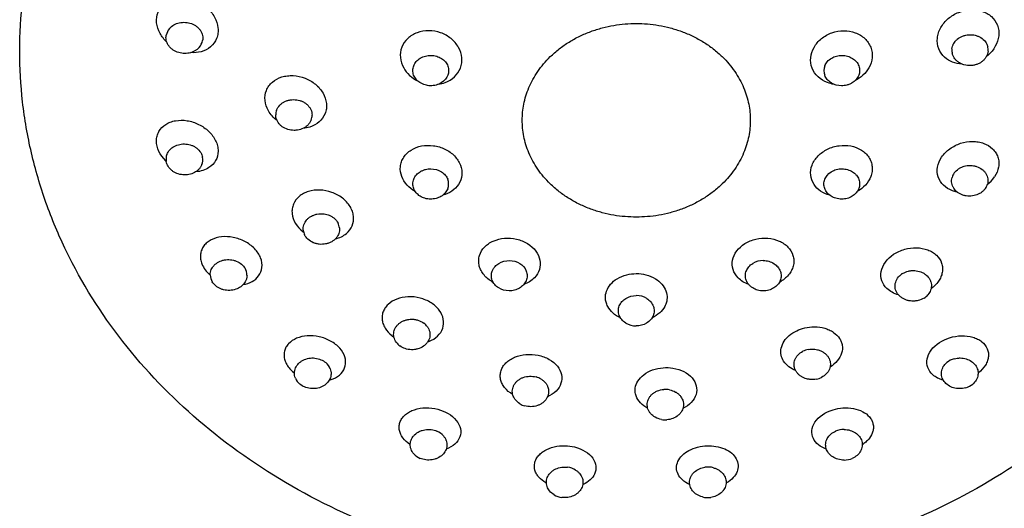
# Model space of a CAD drawing. Header units: millimetres. Extents: x -90 to 61, y -754 to 20.
# Tile 3 of 6: x -90 to -26, y -218 to -186. Entities that reach past the tile are written whole.
import ezdxf

# ---------------------------------------------------------------- set-up
doc = ezdxf.new("R2010")
doc.units = ezdxf.units.MM
doc.header["$MEASUREMENT"] = 0
doc.layers.add('PLANNING', color=1, linetype='Continuous')

# ---------------------------------------------------------------- blocks, each defined once
blk = doc.blocks.new('94700900_f')
at = {"layer": 'PLANNING'}
for centre, radius, start, end in [((-79.783, -187.345), 0.914, 139.44892, 169.0142), ((-79.246, -187.344), 0.942, 318.51362, 348.58578), ((-28.811, -188.156), 0.884, 174.1169, 194.76393), ((-28.266, -188.137), 0.928, 355.2072, 14.28928), ((-37.145, -189.473), 0.854, 158.97633, 200.87713), ((-72.645, -192.35), 0.929, 160.05103, 179.09181), ((-72.107, -192.354), 0.892, 339.03209, 359.49336), ((-79.861, -195.208), 0.835, 159.28894, 190.87611), ((-79.164, -195.247), 0.856, 338.23051, 10.47463), ((-28.755, -196.666), 0.964, 144.65044, 164.07793), ((-63.203, -196.823), 0.851, 338.91838, 20.93494), ((-28.69, -195.158), 2.136, 307.39361, 325.59253), ((-28.291, -196.572), 0.942, 325.00597, 344.28978), ((-70.328, -199.763), 0.894, 6.13956, 26.67003), ((-70.842, -199.701), 0.954, 187.35868, 206.04368), ((-41.93, -203.126), 1.341, 90.02783, 120.71963), ((-76.298, -202.735), 0.859, 359.35666, 31.7713), ((-76.968, -202.707), 0.856, 180.73117, 211.84987), ((-58.443, -201.283), 2.167, 238.35604, 241.9899), ((-41.904, -201.287), 2.162, 298.02664, 301.62274), ((-32.276, -203.618), 1.168, 121.76444, 138.80897), ((-50.158, -205.326), 1.269, 58.33135, 90.79443), ((-32.089, -203.271), 1.114, 301.86723, 319.19602), ((-64.824, -205.098), 1.969, 217.38648, 236.59468), ((-64.572, -206.667), 1.028, 35.18271, 54.22037), ((-50.192, -204.743), 1.277, 238.65472, 270.71752), ((-64.822, -206.389), 1.16, 216.77281, 233.13763), ((-38.765, -208.845), 1.32, 100.9128, 116.82718), ((-29.198, -209.405), 1.302, 105.40656, 129.43329), ((-71.13, -207.443), 2.046, 221.89077, 232.22028), ((-70.927, -209.14), 0.953, 20.51636, 50.90493), ((-71.412, -209.047), 0.956, 201.89503, 230.8833), ((-56.999, -210.531), 1.243, 58.28528, 74.99959), ((-38.738, -208.191), 1.306, 281.28381, 296.88781), ((-48.287, -211.561), 1.424, 79.01636, 94.03412), ((-29.145, -208.82), 1.262, 286.17954, 309.84187), ((-57.091, -210.022), 1.226, 238.64017, 255.08639), ((-48.29, -210.749), 1.362, 259.10911, 274.35477), ((-36.69, -214.137), 1.404, 90.01595, 112.97941), ((-63.535, -213.874), 1.113, 40.33159, 67.70432), ((-63.774, -213.574), 1.115, 221.57038, 247.70209), ((-36.695, -213.351), 1.367, 270.78515, 293.325), ((-54.79, -216.455), 1.284, 58.25983, 82.98593), ((-45.529, -216.565), 1.398, 74.58035, 97.77348), ((-54.854, -215.871), 1.277, 239.29681, 263.09289), ((-45.536, -215.785), 1.367, 255.38674, 278.06864)]:
    blk.add_arc(centre, radius, start, end, dxfattribs=at)
for points, knots in [([(-90.19, -188.199), (-90.19, -187.08), (-90.06, -184.84), (-89.477, -181.515), (-88.508, -178.249), (-86.706, -173.994), (-83.524, -169.001), (-80.192, -165.599), (-78.354, -164.05)], [205.393, 205.393, 205.393, 205.393, 208.748491, 212.114701, 215.503122, 218.952032, 225.952626, 233.164881, 233.164881, 233.164881, 233.164881]), ([(-81.214, -185.684), (-81.173, -185.58), (-81.063, -185.382), (-80.747, -185.046), (-80.319, -184.831), (-79.842, -184.754), (-79.33, -184.761), (-78.687, -184.932), (-78.015, -185.364), (-77.511, -185.967), (-77.309, -186.572), (-77.312, -187.053), (-77.368, -187.278), (-77.41, -187.384)], [2, 2, 2, 2, 2.337259, 2.674456, 3.372027, 3.7387, 4.118431, 4.905434, 5.70637, 6.491048, 7.230071, 7.580058, 7.92213, 7.92213, 7.92213, 7.92213]), ([(-80.644, -187.62), (-80.819, -187.455), (-80.968, -187.267), (-81.327, -186.615), (-81.381, -186.106), (-81.214, -185.684)], [1.636931, 1.636931, 1.636931, 1.636931, 1.75, 1.75, 2, 2, 2, 2]), ([(-30.634, -187.373), (-30.623, -187.254), (-30.571, -187.015), (-30.367, -186.559), (-29.947, -186.059), (-29.264, -185.659), (-28.497, -185.482), (-27.857, -185.56), (-27.405, -185.755), (-27.022, -186.025), (-26.687, -186.512), (-26.627, -186.979), (-26.65, -187.207)], [2, 2, 2, 2, 2.358832, 2.727275, 3.493177, 4.284736, 5.071427, 5.825619, 6.187265, 6.539146, 7.221887, 7.911593, 7.911593, 7.911593, 7.911593]), ([(-80.478, -186.75), (-80.394, -186.652), (-80.193, -186.492), (-79.825, -186.352), (-79.431, -186.325), (-79.042, -186.408), (-78.756, -186.561), (-78.57, -186.729), (-78.419, -186.92), (-78.305, -187.19), (-78.301, -187.424), (-78.322, -187.53)], [4.469388, 4.469388, 4.469388, 4.469388, 4.856008, 5.230469, 5.63714, 6.028407, 6.412402, 6.599874, 6.778106, 7.138823, 7.464913, 7.464913, 7.464913, 7.464913]), ([(-78.54, -187.968), (-78.581, -188.014), (-78.649, -188.079), (-78.75, -188.152), (-78.913, -188.251), (-79.188, -188.351), (-79.579, -188.376), (-79.966, -188.293), (-80.253, -188.137), (-80.438, -187.967), (-80.586, -187.778), (-80.699, -187.509), (-80.701, -187.277), (-80.681, -187.17)], [7.959718, 7.959718, 7.959718, 7.959718, 8.14399, 8.240672, 8.334565, 8.716754, 9.107251, 9.499639, 9.891593, 10.075049, 10.251403, 10.608759, 10.934301, 10.934301, 10.934301, 10.934301]), ([(-61.588, -189.308), (-61.547, -189.201), (-61.492, -188.979), (-61.483, -188.511), (-61.675, -187.927), (-62.177, -187.358), (-62.861, -186.977), (-63.636, -186.844), (-64.397, -186.963), (-65.033, -187.345), (-65.31, -187.741), (-65.392, -187.957)], [1, 1, 1, 1, 1.341952, 1.684517, 2.393832, 3.144856, 3.923076, 4.709011, 5.473134, 6.196507, 6.889633, 6.889633, 6.889633, 6.889633]), ([(-38.763, -189.308), (-38.845, -189.094), (-38.904, -188.622), (-38.676, -187.928), (-38.175, -187.36), (-37.493, -186.978), (-36.717, -186.843), (-35.956, -186.962), (-35.418, -187.284), (-35.108, -187.645), (-35, -187.85), (-34.959, -187.957)], [2, 2, 2, 2, 2.685725, 3.392375, 4.140782, 4.920348, 5.704851, 6.471639, 7.197743, 7.545696, 7.889601, 7.889601, 7.889601, 7.889601]), ([(-29.691, -188.066), (-29.685, -188.004), (-29.657, -187.883), (-29.585, -187.719), (-29.478, -187.567), (-29.296, -187.386), (-29.057, -187.248), (-28.795, -187.17), (-28.519, -187.131), (-28.274, -187.153), (-28.074, -187.21), (-27.95, -187.255), (-27.748, -187.362), (-27.511, -187.571), (-27.397, -187.797), (-27.367, -187.908)], [10.301632, 10.301632, 10.301632, 10.301632, 10.486259, 10.672752, 10.835559, 11.041148, 11.440839, 11.652513, 11.858181, 12.273945, 12.383232, 12.481371, 12.668904, 13.068393, 13.414235, 13.414235, 13.414235, 13.414235]), ([(-26.65, -187.207), (-26.696, -187.679), (-26.961, -188.144), (-27.388, -188.507), (-27.418, -188.531), (-27.449, -188.555)], [7.9115926, 7.9115926, 7.9115926, 7.9115926, 8.1615522, 8.1615522, 8.1801405, 8.1801405, 8.1801405, 8.1801405]), ([(-77.41, -187.384), (-77.577, -187.807), (-77.955, -188.117), (-78.629, -188.302), (-78.857, -188.322), (-79.089, -188.307)], [7.9221299, 7.9221299, 7.9221299, 7.9221299, 8.1721299, 8.1721299, 8.2858139, 8.2858139, 8.2858139, 8.2858139]), ([(-29.029, -189.053), (-29.461, -189.028), (-29.868, -188.873), (-30.506, -188.296), (-30.681, -187.844), (-30.634, -187.373)], [1.5371751, 1.5371751, 1.5371751, 1.5371751, 1.75, 1.75, 2, 2, 2, 2]), ([(-50.426, -222.209), (-53.032, -222.195), (-58.211, -221.737), (-65.691, -219.784), (-72.594, -216.633), (-78.654, -212.401), (-83.647, -207.233), (-86.769, -202.279), (-88.539, -198.058), (-89.49, -194.82), (-90.063, -191.522), (-90.19, -189.304), (-90.19, -188.199)], [147.407685, 147.407685, 147.407685, 147.407685, 155.225604, 162.951067, 170.515924, 177.901945, 185.028772, 191.968128, 195.369573, 198.736412, 202.078922, 205.393, 205.393, 205.393, 205.393]), ([(-65.392, -187.957), (-65.557, -188.386), (-65.511, -188.875), (-65.072, -189.651), (-64.749, -189.945), (-64.367, -190.136)], [6.8896333, 6.8896333, 6.8896333, 6.8896333, 7.1396333, 7.1396333, 7.3446715, 7.3446715, 7.3446715, 7.3446715]), ([(-64.197, -188.673), (-64.093, -188.608), (-63.87, -188.515), (-63.564, -188.476), (-63.317, -188.497), (-63.08, -188.547), (-62.811, -188.667), (-62.555, -188.887), (-62.389, -189.169), (-62.333, -189.478), (-62.372, -189.681), (-62.409, -189.777)], [1, 1, 1, 1, 1.367503, 1.719332, 1.915038, 2.10995, 2.443396, 2.791235, 3.109001, 3.410902, 3.719224, 3.719224, 3.719224, 3.719224]), ([(-10.161, -188.199), (-10.161, -189.319), (-10.291, -191.562), (-10.876, -194.892), (-11.845, -198.155), (-13.647, -202.405), (-16.821, -207.388), (-21.886, -212.564), (-28.023, -216.787), (-35.006, -219.908), (-42.569, -221.813), (-47.798, -222.223), (-50.426, -222.209)], [88.920611, 88.920611, 88.920611, 88.920611, 92.280524, 95.650823, 99.045888, 102.476125, 109.476087, 116.668756, 124.09334, 131.727925, 139.523059, 147.407685, 147.407685, 147.407685, 147.407685]), ([(-37.942, -189.167), (-37.903, -189.067), (-37.781, -188.869), (-37.513, -188.648), (-37.173, -188.516), (-36.88, -188.478), (-36.635, -188.495), (-36.406, -188.545), (-36.14, -188.662), (-35.885, -188.878), (-35.772, -189.064), (-35.734, -189.163)], [7.131494, 7.131494, 7.131494, 7.131494, 7.451932, 7.822064, 8.155405, 8.538917, 8.700383, 8.890984, 9.238254, 9.564461, 9.882639, 9.882639, 9.882639, 9.882639]), ([(-34.959, -187.957), (-34.794, -188.386), (-34.843, -188.878), (-35.276, -189.646), (-35.6, -189.942), (-35.982, -190.135)], [7.8896006, 7.8896006, 7.8896006, 7.8896006, 8.1396006, 8.1396006, 8.3446176, 8.3446176, 8.3446176, 8.3446176]), ([(-27.341, -188.215), (-27.354, -188.338), (-27.417, -188.52), (-27.556, -188.723), (-27.688, -188.854), (-27.841, -188.965), (-28.023, -189.055), (-28.225, -189.114), (-28.522, -189.163), (-28.865, -189.126), (-29.144, -189.01), (-29.285, -188.915), (-29.385, -188.837), (-29.541, -188.678), (-29.634, -188.504), (-29.666, -188.382)], [6.861617, 6.861617, 6.861617, 6.861617, 7.23335, 7.427569, 7.59792, 7.788728, 7.993888, 8.202707, 8.418594, 8.8932, 9.222066, 9.318344, 9.40324, 9.602427, 9.982776, 9.982776, 9.982776, 9.982776]), ([(-64.617, -189.163), (-64.579, -189.064), (-64.522, -188.971), (-64.38, -188.805), (-64.28, -188.724), (-64.197, -188.673)], [0, 0, 0, 0, 0.5, 0.5, 1, 1, 1, 1]), ([(-62.832, -190.27), (-62.932, -190.332), (-63.164, -190.428), (-63.528, -190.474), (-63.896, -190.412), (-64.162, -190.295), (-64.351, -190.156), (-64.501, -190.002), (-64.637, -189.771), (-64.693, -189.462), (-64.654, -189.259), (-64.617, -189.163)], [4.719224, 4.719224, 4.719224, 4.719224, 5.070693, 5.466696, 5.807001, 6.180209, 6.331982, 6.507957, 6.824424, 7.125336, 7.433256, 7.433256, 7.433256, 7.433256]), ([(-63.004, -190.357), (-62.86, -190.336), (-62.72, -190.302), (-62.122, -190.081), (-61.753, -189.736), (-61.588, -189.308)], [0.6788172, 0.6788172, 0.6788172, 0.6788172, 0.75, 0.75, 1, 1, 1, 1]), ([(-37.345, -190.358), (-37.489, -190.337), (-37.629, -190.302), (-38.234, -190.079), (-38.598, -189.736), (-38.763, -189.308)], [1.6791343, 1.6791343, 1.6791343, 1.6791343, 1.75, 1.75, 2, 2, 2, 2]), ([(-35.733, -189.771), (-35.773, -189.875), (-35.89, -190.066), (-36.112, -190.25), (-36.324, -190.355), (-36.553, -190.435), (-36.972, -190.485), (-37.438, -190.361), (-37.791, -190.063), (-37.904, -189.877), (-37.942, -189.777)], [3.751145, 3.751145, 3.751145, 3.751145, 4.08615, 4.414593, 4.603486, 4.796245, 5.139036, 5.860981, 6.188314, 6.50697, 6.50697, 6.50697, 6.50697]), ([(-35.734, -189.163), (-35.696, -189.263), (-35.677, -189.367), (-35.677, -189.572), (-35.702, -189.687), (-35.733, -189.771)], [2.751145, 2.751145, 2.751145, 2.751145, 3.251145, 3.251145, 3.751145, 3.751145, 3.751145, 3.751145]), ([(-74.178, -190.752), (-74.136, -190.649), (-74.027, -190.454), (-73.715, -190.118), (-73.293, -189.894), (-72.817, -189.798), (-72.303, -189.784), (-71.656, -189.924), (-70.977, -190.322), (-70.47, -190.895), (-70.27, -191.478), (-70.276, -191.941), (-70.332, -192.158), (-70.373, -192.26)], [2, 2, 2, 2, 2.331093, 2.665843, 3.365426, 3.734893, 4.116966, 4.903077, 5.692202, 6.453443, 7.162053, 7.498689, 7.83054, 7.83054, 7.83054, 7.83054]), ([(-73.49, -192.705), (-73.719, -192.528), (-73.913, -192.314), (-74.294, -191.648), (-74.343, -191.162), (-74.178, -190.752)], [1.6114687, 1.6114687, 1.6114687, 1.6114687, 1.75, 1.75, 2, 2, 2, 2]), ([(-73.519, -192.033), (-73.473, -191.915), (-73.364, -191.753), (-73.177, -191.586), (-73.014, -191.487), (-72.836, -191.412), (-72.637, -191.363), (-72.425, -191.349), (-72.215, -191.359), (-72.013, -191.403), (-71.822, -191.476), (-71.652, -191.576), (-71.525, -191.676), (-71.446, -191.764), (-71.369, -191.861), (-71.259, -192.049), (-71.214, -192.237), (-71.215, -192.362)], [3.417499, 3.417499, 3.417499, 3.417499, 3.795253, 3.994033, 4.168532, 4.363465, 4.571924, 4.782656, 4.999074, 5.199428, 5.400691, 5.610938, 5.789901, 5.883605, 5.966264, 6.160402, 6.534015, 6.534015, 6.534015, 6.534015]), ([(-71.274, -192.673), (-71.296, -192.732), (-71.355, -192.843), (-71.468, -192.986), (-71.611, -193.111), (-71.831, -193.246), (-72.098, -193.33), (-72.374, -193.352), (-72.656, -193.332), (-72.89, -193.259), (-73.07, -193.161), (-73.178, -193.092), (-73.347, -192.945), (-73.523, -192.691), (-73.574, -192.448), (-73.574, -192.335)], [6.852594, 6.852594, 6.852594, 6.852594, 7.039537, 7.229796, 7.396773, 7.607638, 7.999665, 8.228295, 8.434292, 8.846087, 8.95336, 9.049433, 9.232401, 9.62158, 9.961296, 9.961296, 9.961296, 9.961296]), ([(-70.373, -192.26), (-70.538, -192.671), (-70.908, -192.986), (-71.501, -193.169), (-71.64, -193.196), (-71.782, -193.209)], [7.8305396, 7.8305396, 7.8305396, 7.8305396, 8.0805396, 8.0805396, 8.1514418, 8.1514418, 8.1514418, 8.1514418]), ([(-81.312, -194.036), (-81.312, -193.927), (-81.285, -193.714), (-81.123, -193.313), (-80.814, -192.995), (-80.414, -192.799), (-79.948, -192.676), (-79.307, -192.679), (-78.557, -192.923), (-77.901, -193.367), (-77.511, -193.885), (-77.343, -194.343), (-77.312, -194.574), (-77.312, -194.687)], [2, 2, 2, 2, 2.325281, 2.641595, 3.281502, 3.618271, 3.971387, 4.722268, 5.51467, 6.313219, 7.072829, 7.42803, 7.767755, 7.767755, 7.767755, 7.767755]), ([(-80.686, -195.333), (-80.692, -195.327), (-80.698, -195.322), (-81.084, -194.951), (-81.312, -194.48), (-81.312, -194.036)], [1.7460974, 1.7460974, 1.7460974, 1.7460974, 1.75, 1.75, 2, 2, 2, 2]), ([(-80.642, -194.913), (-80.599, -194.798), (-80.466, -194.592), (-80.167, -194.361), (-79.802, -194.234), (-79.405, -194.213), (-79.082, -194.284), (-78.847, -194.395), (-78.636, -194.536), (-78.432, -194.76), (-78.342, -194.983), (-78.322, -195.092)], [3.977313, 3.977313, 3.977313, 3.977313, 4.34408, 4.700917, 5.096812, 5.488544, 5.883289, 6.078959, 6.265831, 6.642452, 6.974555, 6.974555, 6.974555, 6.974555]), ([(-30.356, -195.079), (-30.214, -194.868), (-29.84, -194.501), (-29.137, -194.147), (-28.487, -194.045), (-27.979, -194.086), (-27.518, -194.204), (-27.118, -194.443), (-26.833, -194.785), (-26.693, -195.077), (-26.632, -195.396), (-26.659, -195.849), (-26.796, -196.173), (-26.928, -196.365)], [2, 2, 2, 2, 2.760918, 3.550448, 4.333453, 4.711212, 5.074227, 5.755845, 6.079734, 6.398924, 6.719536, 7.04758, 7.74825, 7.74825, 7.74825, 7.74825]), ([(-77.312, -194.687), (-77.312, -195.132), (-77.54, -195.524), (-78.148, -195.918), (-78.447, -196.01), (-78.767, -196.033)], [7.7677554, 7.7677554, 7.7677554, 7.7677554, 8.0177554, 8.0177554, 8.1800928, 8.1800928, 8.1800928, 8.1800928]), ([(-65.392, -196.343), (-65.472, -196.138), (-65.52, -195.804), (-65.425, -195.375), (-65.28, -195.08), (-65.063, -194.823), (-64.689, -194.535), (-64.103, -194.312), (-63.33, -194.299), (-62.578, -194.52), (-62.05, -194.894), (-61.74, -195.277), (-61.63, -195.489), (-61.588, -195.597)], [2, 2, 2, 2, 2.662317, 2.983942, 3.307744, 3.640278, 3.985631, 4.716091, 5.488932, 6.277441, 7.038943, 7.400182, 7.749293, 7.749293, 7.749293, 7.749293]), ([(-38.763, -195.597), (-38.721, -195.489), (-38.611, -195.277), (-38.3, -194.895), (-37.774, -194.521), (-37.024, -194.301), (-36.251, -194.311), (-35.664, -194.533), (-35.29, -194.821), (-35.072, -195.079), (-34.926, -195.375), (-34.855, -195.694), (-34.862, -196.024), (-34.919, -196.239), (-34.959, -196.343)], [2, 2, 2, 2, 2.349631, 2.711751, 3.470403, 4.256197, 5.030689, 5.760099, 6.105564, 6.440376, 6.766457, 7.088195, 7.413383, 7.749494, 7.749494, 7.749494, 7.749494]), ([(-78.369, -195.565), (-78.391, -195.619), (-78.432, -195.698), (-78.501, -195.795), (-78.62, -195.933), (-78.846, -196.101), (-79.208, -196.225), (-79.604, -196.245), (-79.928, -196.172), (-80.163, -196.059), (-80.37, -195.919), (-80.572, -195.696), (-80.661, -195.474), (-80.681, -195.365)], [7.456449, 7.456449, 7.456449, 7.456449, 7.631518, 7.723086, 7.812031, 8.176626, 8.556955, 8.949846, 9.352875, 9.544367, 9.729237, 10.102259, 10.433762, 10.433762, 10.433762, 10.433762]), ([(-29.351, -197.34), (-29.458, -197.32), (-29.56, -197.292), (-30.103, -197.093), (-30.444, -196.769), (-30.711, -195.959), (-30.632, -195.487), (-30.356, -195.079)], [1.4449774, 1.4449774, 1.4449774, 1.4449774, 1.5, 1.5, 1.75, 1.75, 2, 2, 2, 2]), ([(-64.618, -196.516), (-64.578, -196.412), (-64.461, -196.221), (-64.239, -196.039), (-64.027, -195.935), (-63.797, -195.857), (-63.378, -195.808), (-62.913, -195.935), (-62.56, -196.233), (-62.447, -196.42), (-62.409, -196.519)], [3.749103, 3.749103, 3.749103, 3.749103, 4.08317, 4.410717, 4.599203, 4.791659, 5.134242, 5.856909, 6.184558, 6.503225, 6.503225, 6.503225, 6.503225]), ([(-61.588, -195.597), (-61.424, -196.026), (-61.473, -196.485), (-61.926, -197.183), (-62.299, -197.435), (-62.734, -197.552)], [7.7492934, 7.7492934, 7.7492934, 7.7492934, 7.9992934, 7.9992934, 8.2258348, 8.2258348, 8.2258348, 8.2258348]), ([(-37.617, -197.552), (-38.051, -197.436), (-38.422, -197.187), (-38.881, -196.482), (-38.927, -196.026), (-38.763, -195.597)], [1.5238266, 1.5238266, 1.5238266, 1.5238266, 1.75, 1.75, 2, 2, 2, 2]), ([(-37.519, -196.025), (-37.419, -195.964), (-37.187, -195.866), (-36.823, -195.819), (-36.456, -195.879), (-36.189, -195.994), (-36, -196.132), (-35.85, -196.285), (-35.714, -196.516), (-35.658, -196.824), (-35.697, -197.026), (-35.734, -197.122)], [4.716156, 4.716156, 4.716156, 4.716156, 5.068102, 5.464327, 5.804358, 6.176789, 6.32809, 6.503453, 6.818896, 7.119304, 7.427174, 7.427174, 7.427174, 7.427174]), ([(-29.542, -196.108), (-29.465, -196.001), (-29.348, -195.892), (-29.188, -195.79), (-29.071, -195.731), (-28.842, -195.644), (-28.559, -195.608), (-28.282, -195.635), (-28.019, -195.7), (-27.808, -195.81), (-27.657, -195.937), (-27.569, -196.023), (-27.442, -196.196), (-27.338, -196.478), (-27.355, -196.72), (-27.384, -196.827)], [10.27521, 10.27521, 10.27521, 10.27521, 10.670031, 10.747757, 10.844457, 11.063189, 11.47847, 11.691855, 11.894649, 12.292397, 12.394833, 12.486367, 12.660406, 13.033949, 13.370512, 13.370512, 13.370512, 13.370512]), ([(-64.617, -197.122), (-64.655, -197.023), (-64.674, -196.919), (-64.674, -196.714), (-64.649, -196.599), (-64.618, -196.516)], [2.749103, 2.749103, 2.749103, 2.749103, 3.249103, 3.249103, 3.749103, 3.749103, 3.749103, 3.749103]), ([(-36.154, -197.614), (-36.258, -197.679), (-36.481, -197.773), (-36.787, -197.813), (-37.034, -197.793), (-37.271, -197.744), (-37.54, -197.625), (-37.796, -197.408), (-37.962, -197.127), (-38.018, -196.818), (-37.979, -196.615), (-37.942, -196.519)], [1, 1, 1, 1, 1.367933, 1.719932, 1.915565, 2.11028, 2.443014, 2.789702, 3.106442, 3.407853, 3.716156, 3.716156, 3.716156, 3.716156]), ([(-27.52, -197.112), (-27.556, -197.165), (-27.643, -197.264), (-27.8, -197.391), (-27.972, -197.49), (-28.157, -197.559), (-28.351, -197.601), (-28.558, -197.615), (-28.77, -197.594), (-28.971, -197.549), (-29.158, -197.472), (-29.325, -197.368), (-29.466, -197.242), (-29.562, -197.121), (-29.617, -197.022), (-29.666, -196.915), (-29.724, -196.71), (-29.716, -196.52), (-29.682, -196.401)], [6.843637, 6.843637, 6.843637, 6.843637, 7.035467, 7.239038, 7.447016, 7.628203, 7.828582, 8.040079, 8.250673, 8.464078, 8.658867, 8.852411, 9.053221, 9.223773, 9.313117, 9.392053, 9.578883, 9.94817, 9.94817, 9.94817, 9.94817]), ([(-68.526, -198.911), (-68.538, -198.802), (-68.591, -198.581), (-68.801, -198.154), (-69.235, -197.69), (-69.927, -197.327), (-70.694, -197.174), (-71.326, -197.25), (-71.771, -197.43), (-72.141, -197.672), (-72.406, -198.021), (-72.519, -198.43), (-72.522, -198.641), (-72.511, -198.746)], [1, 1, 1, 1, 1.331121, 1.676966, 2.41873, 3.206234, 3.992748, 4.7398, 5.091156, 5.425663, 6.057911, 6.368761, 6.68701, 6.68701, 6.68701, 6.68701]), ([(-62.409, -197.129), (-62.448, -197.228), (-62.57, -197.425), (-62.838, -197.645), (-63.179, -197.775), (-63.471, -197.811), (-63.716, -197.793), (-63.945, -197.742), (-64.211, -197.624), (-64.466, -197.407), (-64.579, -197.221), (-64.617, -197.122)], [7.127182, 7.127182, 7.127182, 7.127182, 7.446571, 7.81551, 8.148203, 8.53148, 8.693007, 8.883789, 9.231536, 9.558067, 9.876285, 9.876285, 9.876285, 9.876285]), ([(-35.734, -197.122), (-35.772, -197.222), (-35.829, -197.315), (-35.972, -197.481), (-36.071, -197.562), (-36.154, -197.614)], [0, 0, 0, 0, 0.5, 0.5, 1, 1, 1, 1]), ([(-72.511, -198.746), (-72.465, -199.178), (-72.198, -199.609), (-71.781, -199.93), (-71.773, -199.936), (-71.766, -199.942)], [6.6870097, 6.6870097, 6.6870097, 6.6870097, 6.9370097, 6.9370097, 6.9417353, 6.9417353, 6.9417353, 6.9417353]), ([(-71.787, -199.823), (-71.801, -199.702), (-71.777, -199.517), (-71.682, -199.299), (-71.579, -199.153), (-71.45, -199.025), (-71.289, -198.914), (-71.102, -198.83), (-70.817, -198.744), (-70.47, -198.738), (-70.174, -198.814), (-70.015, -198.888), (-69.901, -198.952), (-69.715, -199.087), (-69.587, -199.245), (-69.528, -199.361)], [6.836381, 6.836381, 6.836381, 6.836381, 7.198981, 7.385436, 7.548492, 7.731359, 7.929019, 8.132098, 8.34419, 8.820069, 9.15653, 9.255947, 9.343845, 9.55046, 9.942535, 9.942535, 9.942535, 9.942535]), ([(-69.704, -200.381), (-69.43, -200.313), (-69.182, -200.194), (-68.655, -199.751), (-68.48, -199.343), (-68.526, -198.911)], [0.6047894, 0.6047894, 0.6047894, 0.6047894, 0.75, 0.75, 1, 1, 1, 1]), ([(-69.438, -199.667), (-69.432, -199.728), (-69.434, -199.848), (-69.471, -200.019), (-69.544, -200.182), (-69.684, -200.38), (-69.891, -200.547), (-70.132, -200.657), (-70.402, -200.732), (-70.648, -200.742), (-70.855, -200.712), (-70.987, -200.684), (-71.21, -200.605), (-71.485, -200.432), (-71.645, -200.225), (-71.698, -200.119)], [10.263114, 10.263114, 10.263114, 10.263114, 10.444413, 10.625079, 10.781773, 10.978892, 11.348768, 11.569038, 11.771368, 12.187814, 12.298871, 12.399052, 12.591898, 13.005679, 13.361802, 13.361802, 13.361802, 13.361802]), ([(-74.558, -201.607), (-74.601, -201.499), (-74.716, -201.287), (-75.035, -200.898), (-75.568, -200.509), (-76.314, -200.251), (-77.073, -200.205), (-77.655, -200.363), (-78.028, -200.602), (-78.244, -200.823), (-78.392, -201.087), (-78.464, -201.382), (-78.459, -201.696), (-78.403, -201.902), (-78.362, -202.004)], [1, 1, 1, 1, 1.35006, 1.719216, 2.502898, 3.302767, 4.065987, 4.761008, 5.081203, 5.38605, 5.68273, 5.980783, 6.289277, 6.617135, 6.617135, 6.617135, 6.617135]), ([(-59.58, -203.128), (-59.784, -203.002), (-60.053, -202.766), (-60.291, -202.373), (-60.393, -202.067), (-60.414, -201.753), (-60.338, -201.339), (-60.11, -200.965), (-59.766, -200.681), (-59.34, -200.448), (-58.717, -200.298), (-57.938, -200.358), (-57.449, -200.55), (-57.229, -200.686)], [0.137426, 0.137426, 0.137426, 0.137426, 0.8571, 1.190246, 1.508641, 1.817905, 2.125614, 2.761275, 3.09936, 3.454363, 4.211098, 4.997927, 5.77072, 5.77072, 5.77072, 5.77072]), ([(-43.122, -200.686), (-42.902, -200.55), (-42.413, -200.359), (-41.636, -200.297), (-41.013, -200.448), (-40.587, -200.68), (-40.243, -200.963), (-40.013, -201.336), (-39.936, -201.751), (-39.958, -202.066), (-40.06, -202.374), (-40.298, -202.767), (-40.567, -203.002), (-40.771, -203.128)], [2, 2, 2, 2, 2.77423, 3.558241, 4.312404, 4.668478, 5.007222, 5.641949, 5.949704, 6.261078, 6.581618, 6.914875, 7.633539, 7.633539, 7.633539, 7.633539]), ([(-57.229, -200.686), (-56.799, -200.951), (-56.509, -201.343), (-56.348, -202.162), (-56.481, -202.586), (-56.967, -203.091), (-57.207, -203.242), (-57.481, -203.343)], [5.7707197, 5.7707197, 5.7707197, 5.7707197, 6.0207197, 6.0207197, 6.2707197, 6.2707197, 6.4190244, 6.4190244, 6.4190244, 6.4190244]), ([(-42.876, -203.34), (-43.146, -203.24), (-43.385, -203.09), (-43.869, -202.588), (-44.004, -202.168), (-43.842, -201.339), (-43.552, -200.95), (-43.122, -200.686)], [1.3534313, 1.3534313, 1.3534313, 1.3534313, 1.5, 1.5, 1.75, 1.75, 2, 2, 2, 2]), ([(-33.472, -201.38), (-33.252, -201.235), (-32.767, -201.021), (-31.995, -200.917), (-31.373, -201.029), (-30.947, -201.232), (-30.601, -201.49), (-30.367, -201.846), (-30.287, -202.25), (-30.305, -202.557), (-30.399, -202.855), (-30.616, -203.238), (-30.859, -203.477), (-31.045, -203.612)], [2, 2, 2, 2, 2.789032, 3.573748, 4.31329, 4.658138, 4.984512, 5.598344, 5.899967, 6.209106, 6.512899, 6.832022, 7.521474, 7.521474, 7.521474, 7.521474]), ([(-77.824, -202.718), (-77.825, -202.6), (-77.788, -202.431), (-77.681, -202.226), (-77.532, -202.038), (-77.33, -201.89), (-77.096, -201.793), (-76.845, -201.725), (-76.577, -201.714), (-76.317, -201.757), (-76.065, -201.837), (-75.793, -201.996), (-75.628, -202.184), (-75.567, -202.283)], [3.42754, 3.42754, 3.42754, 3.42754, 3.781285, 3.937586, 4.119325, 4.496727, 4.678025, 4.87858, 5.274476, 5.474961, 5.668655, 6.063297, 6.410246, 6.410246, 6.410246, 6.410246]), ([(-75.69, -203.347), (-75.265, -203.271), (-74.901, -203.07), (-74.447, -202.459), (-74.391, -202.03), (-74.558, -201.607)], [0.5241337, 0.5241337, 0.5241337, 0.5241337, 0.75, 0.75, 1, 1, 1, 1]), ([(-59.522, -203.071), (-59.561, -202.971), (-59.6, -202.763), (-59.548, -202.498), (-59.447, -202.306), (-59.316, -202.127), (-58.995, -201.87), (-58.41, -201.724), (-57.936, -201.85), (-57.736, -201.973)], [1, 1, 1, 1, 1.322917, 1.623895, 1.794783, 1.970044, 2.289164, 3.012199, 3.714551, 3.714551, 3.714551, 3.714551]), ([(-41.931, -201.785), (-41.81, -201.785), (-41.563, -201.819), (-41.233, -201.959), (-40.972, -202.193), (-40.835, -202.422), (-40.778, -202.629), (-40.763, -202.832), (-40.817, -203.09), (-40.988, -203.363), (-41.155, -203.502), (-41.25, -203.561)], [4.376235, 4.376235, 4.376235, 4.376235, 4.737007, 5.121761, 5.436872, 5.775053, 5.913172, 6.07612, 6.38216, 6.69329, 7.02783, 7.02783, 7.02783, 7.02783]), ([(-33.159, -204.007), (-33.453, -203.926), (-33.712, -203.788), (-34.211, -203.311), (-34.352, -202.903), (-34.197, -202.074), (-33.904, -201.666), (-33.472, -201.38)], [1.3427374, 1.3427374, 1.3427374, 1.3427374, 1.5, 1.5, 1.75, 1.75, 2, 2, 2, 2]), ([(-57.314, -202.467), (-57.277, -202.563), (-57.237, -202.778), (-57.301, -203.096), (-57.489, -203.376), (-57.701, -203.55), (-57.91, -203.656), (-58.133, -203.729), (-58.549, -203.778), (-58.902, -203.683), (-59.101, -203.561)], [4.714551, 4.714551, 4.714551, 4.714551, 5.023258, 5.362155, 5.664562, 6.021488, 6.176952, 6.365477, 6.723018, 7.423722, 7.423722, 7.423722, 7.423722]), ([(-41.93, -203.749), (-42.056, -203.75), (-42.296, -203.718), (-42.575, -203.598), (-42.764, -203.457), (-42.921, -203.3), (-43.059, -203.067), (-43.113, -202.757), (-43.048, -202.445), (-42.878, -202.171), (-42.711, -202.03), (-42.615, -201.973)], [1, 1, 1, 1, 1.37718, 1.719344, 1.902593, 2.081785, 2.383888, 2.703115, 3.010285, 3.322372, 3.657356, 3.657356, 3.657356, 3.657356]), ([(-32.89, -202.626), (-32.772, -202.552), (-32.616, -202.491), (-32.42, -202.449), (-32.287, -202.433), (-32.041, -202.429), (-31.764, -202.487), (-31.52, -202.604), (-31.309, -202.751), (-31.165, -202.922), (-31.085, -203.089), (-31.045, -203.198), (-31.007, -203.403), (-31.045, -203.701), (-31.171, -203.91), (-31.246, -203.999)], [3.761252, 3.761252, 3.761252, 3.761252, 4.178576, 4.259629, 4.359631, 4.582718, 4.993808, 5.199153, 5.391316, 5.763624, 5.859588, 5.945697, 6.111473, 6.479856, 6.828603, 6.828603, 6.828603, 6.828603]), ([(-75.438, -202.745), (-75.439, -202.802), (-75.449, -202.887), (-75.479, -202.998), (-75.54, -203.159), (-75.694, -203.38), (-75.993, -203.594), (-76.361, -203.716), (-76.692, -203.729), (-76.953, -203.683), (-77.2, -203.604), (-77.471, -203.445), (-77.635, -203.258), (-77.695, -203.159)], [6.89617, 6.89617, 6.89617, 6.89617, 7.066159, 7.153969, 7.238801, 7.584226, 7.946866, 8.329885, 8.734243, 8.930517, 9.122151, 9.512971, 9.859253, 9.859253, 9.859253, 9.859253]), ([(-59.101, -203.561), (-59.201, -203.499), (-59.288, -203.425), (-59.43, -203.259), (-59.49, -203.154), (-59.522, -203.071)], [0, 0, 0, 0, 0.5, 0.5, 1, 1, 1, 1]), ([(-51.201, -205.5), (-51.382, -205.417), (-51.702, -205.215), (-52.006, -204.835), (-52.14, -204.499), (-52.196, -204.155), (-52.128, -203.74), (-51.855, -203.289), (-51.4, -202.916), (-50.818, -202.683), (-50.385, -202.63), (-50.176, -202.629)], [0, 0, 0, 0, 0.597356, 1.123448, 1.434256, 1.676608, 2.161531, 2.6729, 3.230243, 3.904229, 4.532354, 4.532354, 4.532354, 4.532354]), ([(-50.176, -202.629), (-49.965, -202.629), (-49.532, -202.684), (-48.951, -202.916), (-48.498, -203.288), (-48.225, -203.738), (-48.155, -204.153), (-48.21, -204.497), (-48.343, -204.834), (-48.648, -205.214), (-48.97, -205.417), (-49.152, -205.501)], [4.532354, 4.532354, 4.532354, 4.532354, 5.161454, 5.834991, 6.388231, 6.900175, 7.385916, 7.62782, 7.937743, 8.464799, 9.066049, 9.066049, 9.066049, 9.066049]), ([(-31.501, -204.217), (-31.619, -204.29), (-31.818, -204.369), (-32.087, -204.415), (-32.288, -204.418), (-32.485, -204.393), (-32.682, -204.338), (-32.866, -204.249), (-33.03, -204.141), (-33.166, -204.008), (-33.272, -203.857), (-33.343, -203.694), (-33.376, -203.551), (-33.38, -203.442), (-33.376, -203.326), (-33.333, -203.114), (-33.238, -202.945), (-33.154, -202.849)], [0.336575, 0.336575, 0.336575, 0.336575, 0.754568, 0.970359, 1.155112, 1.355758, 1.563333, 1.766061, 1.968587, 2.15136, 2.332221, 2.520708, 2.682816, 2.769085, 2.846066, 3.031931, 3.413817, 3.413817, 3.413817, 3.413817]), ([(-41.25, -203.561), (-41.35, -203.622), (-41.46, -203.67), (-41.691, -203.733), (-41.827, -203.749), (-41.93, -203.749)], [0, 0, 0, 0, 0.5, 0.5, 1, 1, 1, 1]), ([(-62.96, -205.007), (-63.031, -204.913), (-63.196, -204.735), (-63.6, -204.434), (-64.203, -204.177), (-64.978, -204.096), (-65.709, -204.229), (-66.212, -204.527), (-66.491, -204.853), (-66.627, -205.123), (-66.684, -205.416), (-66.663, -205.719), (-66.566, -206.02), (-66.456, -206.206), (-66.389, -206.294)], [1, 1, 1, 1, 1.353883, 1.725231, 2.506694, 3.296017, 4.039267, 4.70899, 5.018106, 5.314915, 5.607603, 5.905843, 6.217698, 6.550041, 6.550041, 6.550041, 6.550041]), ([(-50.856, -205.834), (-50.956, -205.773), (-51.127, -205.63), (-51.273, -205.39), (-51.327, -205.181), (-51.345, -204.972), (-51.29, -204.709), (-51.116, -204.436), (-50.757, -204.145), (-50.409, -204.06), (-50.176, -204.056)], [0.714393, 0.714393, 0.714393, 0.714393, 1.065291, 1.376092, 1.543442, 1.709835, 2.002793, 2.333735, 2.668181, 3.371052, 3.371052, 3.371052, 3.371052]), ([(-49.492, -204.245), (-49.396, -204.304), (-49.22, -204.452), (-49.048, -204.736), (-49.001, -205.06), (-49.051, -205.313), (-49.148, -205.504), (-49.279, -205.676), (-49.595, -205.932), (-49.942, -206.02), (-50.176, -206.02)], [4.371052, 4.371052, 4.371052, 4.371052, 4.706613, 5.056124, 5.346752, 5.67452, 5.815452, 5.987199, 6.320484, 7.02181, 7.02181, 7.02181, 7.02181]), ([(-63.709, -207.053), (-63.683, -207.044), (-63.657, -207.035), (-63.191, -206.856), (-62.861, -206.544), (-62.609, -205.803), (-62.685, -205.376), (-62.96, -205.007)], [0.4854443, 0.4854443, 0.4854443, 0.4854443, 0.5, 0.5, 0.75, 0.75, 1, 1, 1, 1]), ([(-65.751, -207.083), (-65.823, -206.983), (-65.899, -206.811), (-65.928, -206.576), (-65.906, -206.345), (-65.814, -206.126), (-65.652, -205.937), (-65.507, -205.81), (-65.337, -205.711), (-65.148, -205.638), (-64.949, -205.595), (-64.78, -205.581), (-64.651, -205.588), (-64.515, -205.603), (-64.277, -205.656), (-64.085, -205.752), (-63.971, -205.833)], [6.820943, 6.820943, 6.820943, 6.820943, 7.191579, 7.373973, 7.529307, 7.883691, 8.072145, 8.270658, 8.461255, 8.660382, 8.876998, 9.067981, 9.170463, 9.261798, 9.479325, 9.899094, 9.899094, 9.899094, 9.899094]), ([(-63.732, -206.075), (-63.696, -206.126), (-63.634, -206.234), (-63.589, -206.374), (-63.569, -206.484), (-63.562, -206.597), (-63.581, -206.803), (-63.665, -207), (-63.776, -207.145), (-63.864, -207.243), (-64.045, -207.391), (-64.26, -207.49), (-64.458, -207.538), (-64.591, -207.562), (-64.834, -207.573), (-65.17, -207.517), (-65.415, -207.392), (-65.518, -207.317)], [10.240409, 10.240409, 10.240409, 10.240409, 10.428307, 10.610235, 10.679175, 10.763534, 10.951349, 11.295685, 11.391805, 11.500078, 11.689742, 12.090398, 12.200129, 12.300119, 12.49611, 12.929036, 13.310639, 13.310639, 13.310639, 13.310639]), ([(-39.835, -208.907), (-39.99, -208.847), (-40.285, -208.686), (-40.618, -208.344), (-40.802, -207.916), (-40.797, -207.448), (-40.603, -206.999), (-40.246, -206.608), (-39.784, -206.317), (-39.422, -206.191), (-39.243, -206.149)], [0, 0, 0, 0, 0.49956, 0.999813, 1.40861, 1.874113, 2.371533, 2.850797, 3.445228, 3.996133, 3.996133, 3.996133, 3.996133]), ([(-39.243, -206.149), (-39.036, -206.1), (-38.596, -206.052), (-38.059, -206.123), (-37.646, -206.271), (-37.297, -206.466), (-37.02, -206.737), (-36.86, -207.045), (-36.773, -207.367), (-36.815, -207.821), (-37.109, -208.325), (-37.421, -208.578), (-37.594, -208.686)], [3.996133, 3.996133, 3.996133, 3.996133, 4.632338, 5.317985, 5.60514, 5.946041, 6.512078, 6.747596, 6.978162, 7.505851, 8.079885, 8.694403, 8.694403, 8.694403, 8.694403]), ([(-69.418, -207.467), (-69.499, -207.375), (-69.685, -207.204), (-70.12, -206.921), (-70.74, -206.688), (-71.51, -206.628), (-72.211, -206.774), (-72.678, -207.075), (-72.917, -207.4), (-73.022, -207.666), (-73.046, -207.955), (-72.991, -208.251), (-72.861, -208.545), (-72.73, -208.724), (-72.653, -208.809)], [1, 1, 1, 1, 1.368416, 1.754017, 2.553167, 3.334731, 4.048118, 4.676184, 4.964917, 5.245367, 5.528504, 5.824942, 6.142197, 6.485899, 6.485899, 6.485899, 6.485899]), ([(-30.491, -207.092), (-30.291, -206.962), (-29.829, -206.753), (-29.085, -206.622), (-28.458, -206.694), (-28.022, -206.863), (-27.67, -207.08), (-27.415, -207.395), (-27.318, -207.75), (-27.311, -208.013), (-27.37, -208.287), (-27.558, -208.674), (-27.792, -208.922), (-27.968, -209.061)], [2, 2, 2, 2, 2.716252, 3.509257, 4.247336, 4.586465, 4.903379, 5.484702, 5.765165, 5.993809, 6.268615, 6.599834, 7.274242, 7.274242, 7.274242, 7.274242]), ([(-70.101, -209.541), (-70.013, -209.517), (-69.928, -209.489), (-69.437, -209.281), (-69.147, -208.973), (-68.977, -208.245), (-69.099, -207.824), (-69.418, -207.467)], [0.4513591, 0.4513591, 0.4513591, 0.4513591, 0.5, 0.5, 0.75, 0.75, 1, 1, 1, 1]), ([(-38.483, -209.472), (-38.623, -209.5), (-38.839, -209.507), (-39.11, -209.46), (-39.296, -209.396), (-39.465, -209.309), (-39.62, -209.193), (-39.748, -209.049), (-39.849, -208.895), (-39.911, -208.727), (-39.938, -208.552), (-39.926, -208.378), (-39.89, -208.237), (-39.843, -208.137), (-39.785, -208.03), (-39.646, -207.849), (-39.482, -207.728), (-39.361, -207.667)], [0.355428, 0.355428, 0.355428, 0.355428, 0.783639, 0.998425, 1.178765, 1.371315, 1.567505, 1.757189, 1.946271, 2.118031, 2.290682, 2.474928, 2.637558, 2.725972, 2.805665, 3.000947, 3.407872, 3.407872, 3.407872, 3.407872]), ([(-39.015, -207.548), (-38.875, -207.521), (-38.67, -207.513), (-38.399, -207.561), (-38.207, -207.629), (-38.027, -207.724), (-37.874, -207.845), (-37.749, -207.982), (-37.624, -208.19), (-37.572, -208.396), (-37.578, -208.574), (-37.591, -208.688), (-37.654, -208.892), (-37.829, -209.151), (-38.038, -209.299), (-38.148, -209.356)], [3.774571, 3.774571, 3.774571, 3.774571, 4.201978, 4.382262, 4.600077, 4.810301, 4.991185, 5.183292, 5.362747, 5.71576, 5.80913, 5.893908, 6.06086, 6.445133, 6.816883, 6.816883, 6.816883, 6.816883]), ([(-30.25, -209.54), (-30.515, -209.468), (-30.748, -209.35), (-31.228, -208.93), (-31.37, -208.556), (-31.221, -207.772), (-30.929, -207.376), (-30.491, -207.092)], [1.3541625, 1.3541625, 1.3541625, 1.3541625, 1.5, 1.5, 1.75, 1.75, 2, 2, 2, 2]), ([(-72.299, -209.404), (-72.343, -209.294), (-72.372, -209.125), (-72.346, -208.899), (-72.275, -208.682), (-72.137, -208.487), (-71.951, -208.333), (-71.737, -208.202), (-71.487, -208.123), (-71.227, -208.096), (-70.958, -208.106), (-70.642, -208.188), (-70.421, -208.323), (-70.326, -208.4)], [3.41806, 3.41806, 3.41806, 3.41806, 3.771311, 3.922901, 4.096596, 4.453794, 4.625987, 4.818042, 5.204622, 5.40478, 5.601, 6.008848, 6.373147, 6.373147, 6.373147, 6.373147]), ([(-58.202, -210.46), (-58.398, -210.345), (-58.659, -210.131), (-58.893, -209.769), (-58.993, -209.489), (-59.015, -209.199), (-58.96, -208.914), (-58.832, -208.646), (-58.635, -208.405), (-58.376, -208.201), (-57.951, -207.98), (-57.328, -207.834), (-56.549, -207.885), (-56.053, -208.061), (-55.829, -208.189)], [0, 0, 0, 0, 0.683677, 0.992851, 1.28448, 1.570369, 1.855407, 2.148014, 2.455048, 2.78241, 3.131783, 3.886945, 4.679004, 5.450343, 5.450343, 5.450343, 5.450343]), ([(-55.829, -208.189), (-55.397, -208.435), (-55.109, -208.8), (-54.949, -209.556), (-55.078, -209.948), (-55.526, -210.391), (-55.717, -210.515), (-55.934, -210.608)], [5.4503429, 5.4503429, 5.4503429, 5.4503429, 5.7003447, 5.7003447, 5.9503465, 5.9503465, 6.0740195, 6.0740195, 6.0740195, 6.0740195]), ([(-29.544, -208.15), (-29.479, -208.133), (-29.379, -208.113), (-29.245, -208.101), (-29.047, -208.097), (-28.759, -208.143), (-28.417, -208.302), (-28.15, -208.551), (-28.019, -208.815), (-27.986, -209.039), (-27.995, -209.265), (-28.095, -209.538), (-28.249, -209.714), (-28.336, -209.789)], [7.903227, 7.903227, 7.903227, 7.903227, 8.104423, 8.208261, 8.307885, 8.69827, 9.072634, 9.428768, 9.776102, 9.940924, 10.103229, 10.452061, 10.79597, 10.79597, 10.79597, 10.79597]), ([(-70.035, -208.806), (-70.015, -208.859), (-69.992, -208.943), (-69.98, -209.056), (-69.978, -209.224), (-70.041, -209.474), (-70.248, -209.759), (-70.554, -209.972), (-70.861, -210.069), (-71.122, -210.093), (-71.387, -210.082), (-71.701, -210), (-71.922, -209.867), (-72.015, -209.789)], [6.878206, 6.878206, 6.878206, 6.878206, 7.049525, 7.136566, 7.21985, 7.551851, 7.894992, 8.260378, 8.655366, 8.851414, 9.045585, 9.44947, 9.81304, 9.81304, 9.81304, 9.81304]), ([(-49.436, -211.359), (-49.609, -211.267), (-49.921, -211.047), (-50.181, -210.641), (-50.253, -210.295), (-50.245, -209.965), (-50.088, -209.559), (-49.689, -209.14), (-49.11, -208.839), (-48.454, -208.707), (-48.007, -208.722), (-47.797, -208.755)], [0, 0, 0, 0, 0.587566, 1.128202, 1.413143, 1.639755, 2.109914, 2.692205, 3.344679, 4.046476, 4.681823, 4.681823, 4.681823, 4.681823]), ([(-47.797, -208.755), (-47.277, -208.837), (-46.824, -209.074), (-46.277, -209.708), (-46.185, -210.106), (-46.408, -210.834), (-46.715, -211.167), (-47.148, -211.379)], [4.6818229, 4.6818229, 4.6818229, 4.6818229, 4.9318229, 4.9318229, 5.1818229, 5.1818229, 5.4271333, 5.4271333, 5.4271333, 5.4271333]), ([(-28.793, -210.032), (-28.927, -210.071), (-29.194, -210.107), (-29.592, -210.052), (-29.938, -209.892), (-30.207, -209.642), (-30.339, -209.38), (-30.375, -209.157), (-30.367, -208.928), (-30.266, -208.652), (-30.113, -208.473), (-30.025, -208.4)], [4.4389, 4.4389, 4.4389, 4.4389, 4.857165, 5.240964, 5.631433, 5.986632, 6.327164, 6.495766, 6.659944, 7.012398, 7.35707, 7.35707, 7.35707, 7.35707]), ([(-57.729, -211.069), (-57.841, -211.001), (-57.989, -210.87), (-58.127, -210.662), (-58.213, -210.446), (-58.233, -210.214), (-58.172, -209.983), (-58.097, -209.818), (-57.986, -209.669), (-57.871, -209.562), (-57.764, -209.486), (-57.679, -209.436), (-57.595, -209.393), (-57.276, -209.268), (-56.949, -209.258), (-56.677, -209.331)], [0.351716, 0.351716, 0.351716, 0.351716, 0.746034, 0.936322, 1.094603, 1.441782, 1.620181, 1.806103, 1.98414, 2.171248, 2.278779, 2.377372, 2.464602, 2.562011, 3.405256, 3.405256, 3.405256, 3.405256]), ([(-56.345, -209.474), (-56.289, -209.509), (-56.182, -209.588), (-56.076, -209.701), (-56.006, -209.796), (-55.948, -209.898), (-55.871, -210.089), (-55.854, -210.299), (-55.888, -210.473), (-55.923, -210.592), (-56.021, -210.789), (-56.173, -210.951), (-56.331, -211.06), (-56.443, -211.126), (-56.665, -211.218), (-57.003, -211.276), (-57.279, -211.242), (-57.406, -211.207)], [3.767701, 3.767701, 3.767701, 3.767701, 3.968304, 4.161103, 4.233426, 4.320984, 4.512313, 4.849404, 4.940794, 5.042941, 5.220443, 5.595956, 5.700066, 5.795575, 5.985452, 6.417191, 6.812416, 6.812416, 6.812416, 6.812416]), ([(-48.547, -212.086), (-48.684, -212.059), (-48.881, -211.987), (-49.102, -211.843), (-49.235, -211.716), (-49.341, -211.574), (-49.42, -211.411), (-49.459, -211.234), (-49.467, -211.057), (-49.435, -210.884), (-49.366, -210.717), (-49.265, -210.566), (-49.159, -210.454), (-49.065, -210.382), (-48.958, -210.308), (-48.741, -210.199), (-48.53, -210.15), (-48.387, -210.14)], [6.810541, 6.810541, 6.810541, 6.810541, 7.228352, 7.431797, 7.600207, 7.778723, 7.960785, 8.138955, 8.320101, 8.489616, 8.665344, 8.858111, 9.031454, 9.126555, 9.212447, 9.42263, 9.852916, 9.852916, 9.852916, 9.852916]), ([(-48.015, -210.162), (-47.879, -210.189), (-47.723, -210.247), (-47.554, -210.347), (-47.454, -210.421), (-47.295, -210.569), (-47.165, -210.786), (-47.11, -211.02), (-47.106, -211.261), (-47.171, -211.464), (-47.266, -211.617), (-47.339, -211.715), (-47.502, -211.874), (-47.79, -212.04), (-48.056, -212.096), (-48.186, -212.106)], [10.226262, 10.226262, 10.226262, 10.226262, 10.643156, 10.720453, 10.814009, 11.017496, 11.367431, 11.560798, 11.733242, 12.087907, 12.185224, 12.274526, 12.452902, 12.866393, 13.258959, 13.258959, 13.258959, 13.258959]), ([(-64.876, -213.701), (-65.045, -213.586), (-65.281, -213.37), (-65.487, -213.021), (-65.568, -212.744), (-65.573, -212.474), (-65.501, -212.208), (-65.359, -211.963), (-65.15, -211.749), (-64.883, -211.574), (-64.448, -211.391), (-63.818, -211.293), (-63.066, -211.388), (-62.596, -211.574), (-62.393, -211.692)], [0, 0, 0, 0, 0.615984, 0.945061, 1.205499, 1.47706, 1.746848, 2.024878, 2.319382, 2.636867, 2.978893, 3.729119, 4.52763, 5.232722, 5.232722, 5.232722, 5.232722]), ([(-37.844, -214.007), (-38.235, -213.864), (-38.536, -213.619), (-38.842, -212.998), (-38.812, -212.608), (-38.346, -211.906), (-37.915, -211.608), (-37.401, -211.452)], [1.276056, 1.276056, 1.276056, 1.276056, 1.5, 1.5, 1.75, 1.75, 2, 2, 2, 2]), ([(-37.401, -211.452), (-37.195, -211.39), (-36.753, -211.312), (-36.09, -211.342), (-35.486, -211.539), (-35.086, -211.838), (-34.885, -212.131), (-34.798, -212.373), (-34.774, -212.609), (-34.824, -212.943), (-34.981, -213.245), (-35.231, -213.516), (-35.386, -213.639), (-35.475, -213.7)], [2, 2, 2, 2, 2.643452, 3.340826, 3.973874, 4.531466, 4.812764, 5.029161, 5.298478, 5.519718, 6.032188, 6.301124, 6.623478, 6.623478, 6.623478, 6.623478]), ([(-62.393, -211.692), (-61.956, -211.948), (-61.668, -212.314), (-61.513, -213.044), (-61.645, -213.409), (-62.094, -213.815), (-62.29, -213.928), (-62.514, -214.009)], [5.2327222, 5.2327222, 5.2327222, 5.2327222, 5.4827222, 5.4827222, 5.7327222, 5.7327222, 5.8605025, 5.8605025, 5.8605025, 5.8605025]), ([(-64.609, -214.314), (-64.689, -214.223), (-64.78, -214.072), (-64.839, -213.849), (-64.853, -213.625), (-64.796, -213.402), (-64.676, -213.206), (-64.52, -213.024), (-64.312, -212.883), (-64.076, -212.791), (-63.816, -212.73), (-63.485, -212.726), (-63.23, -212.796), (-63.113, -212.844)], [3.941209, 3.941209, 3.941209, 3.941209, 4.306716, 4.459458, 4.630825, 4.973742, 5.136676, 5.318295, 5.687582, 5.882172, 6.075643, 6.487199, 6.864755, 6.864755, 6.864755, 6.864755]), ([(-36.69, -212.733), (-36.623, -212.733), (-36.521, -212.74), (-36.389, -212.764), (-36.202, -212.812), (-35.948, -212.929), (-35.68, -213.171), (-35.518, -213.482), (-35.494, -213.767), (-35.545, -213.986), (-35.639, -214.199), (-35.834, -214.43), (-36.043, -214.557), (-36.154, -214.606)], [7.890081, 7.890081, 7.890081, 7.890081, 8.091865, 8.194758, 8.292793, 8.670431, 9.02564, 9.363506, 9.701563, 9.867005, 10.033195, 10.397972, 10.759731, 10.759731, 10.759731, 10.759731]), ([(-62.687, -213.154), (-62.649, -213.199), (-62.596, -213.272), (-62.543, -213.377), (-62.48, -213.533), (-62.446, -213.784), (-62.535, -214.114), (-62.748, -214.399), (-63.004, -214.571), (-63.241, -214.662), (-63.499, -214.721), (-63.827, -214.724), (-64.082, -214.655), (-64.197, -214.606)], [7.395811, 7.395811, 7.395811, 7.395811, 7.574254, 7.663869, 7.748883, 8.079004, 8.408178, 8.75381, 9.13121, 9.321879, 9.513371, 9.920931, 10.297717, 10.297717, 10.297717, 10.297717]), ([(-36.676, -214.717), (-36.815, -214.719), (-37.078, -214.685), (-37.436, -214.529), (-37.708, -214.285), (-37.871, -213.973), (-37.897, -213.69), (-37.849, -213.471), (-37.755, -213.254), (-37.559, -213.021), (-37.349, -212.891), (-37.238, -212.844)], [4.432319, 4.432319, 4.432319, 4.432319, 4.84894, 5.220547, 5.591194, 5.92815, 6.259386, 6.428437, 6.596431, 6.964882, 7.327412, 7.327412, 7.327412, 7.327412]), ([(-56.039, -216.194), (-56.208, -216.097), (-56.434, -215.925), (-56.656, -215.623), (-56.791, -215.313), (-56.804, -214.98), (-56.696, -214.671), (-56.55, -214.445), (-56.345, -214.248), (-56.008, -214.019), (-55.497, -213.828), (-54.829, -213.763), (-54.38, -213.819), (-54.173, -213.87)], [0, 0, 0, 0, 0.587679, 0.838632, 1.117654, 1.594686, 1.809166, 2.091348, 2.395969, 2.657949, 3.308109, 4.015994, 4.657155, 4.657155, 4.657155, 4.657155]), ([(-54.173, -213.87), (-53.658, -213.998), (-53.233, -214.268), (-52.77, -214.915), (-52.73, -215.293), (-53.012, -215.895), (-53.273, -216.136), (-53.624, -216.301)], [4.6571552, 4.6571552, 4.6571552, 4.6571552, 4.9071552, 4.9071552, 5.1571552, 5.1571552, 5.364103, 5.364103, 5.364103, 5.364103]), ([(-46.727, -216.3), (-46.893, -216.224), (-47.182, -216.041), (-47.483, -215.657), (-47.596, -215.219), (-47.491, -214.775), (-47.2, -214.377), (-46.752, -214.06), (-46.188, -213.851), (-45.774, -213.793), (-45.561, -213.788)], [0, 0, 0, 0, 0.549493, 1.012876, 1.438837, 1.869822, 2.347328, 2.893493, 3.499318, 4.13994, 4.13994, 4.13994, 4.13994]), ([(-45.561, -213.788), (-45.375, -213.783), (-44.99, -213.811), (-44.446, -213.966), (-43.981, -214.241), (-43.666, -214.61), (-43.528, -215.042), (-43.606, -215.489), (-43.879, -215.897), (-44.153, -216.105), (-44.313, -216.196)], [4.13994, 4.13994, 4.13994, 4.13994, 4.696948, 5.293416, 5.827181, 6.297529, 6.72625, 7.153424, 7.622749, 8.174198, 8.174198, 8.174198, 8.174198]), ([(-55.505, -216.968), (-55.616, -216.903), (-55.757, -216.784), (-55.896, -216.588), (-55.992, -216.382), (-56.029, -216.097), (-55.933, -215.763), (-55.755, -215.531), (-55.566, -215.381), (-55.34, -215.255), (-55.024, -215.165), (-54.76, -215.165), (-54.634, -215.181)], [3.405153, 3.405153, 3.405153, 3.405153, 3.79027, 3.949495, 4.125317, 4.466006, 4.796141, 5.145711, 5.331088, 5.51722, 5.921543, 6.303714, 6.303714, 6.303714, 6.303714]), ([(-45.881, -217.107), (-46.011, -217.073), (-46.246, -216.974), (-46.531, -216.731), (-46.7, -216.423), (-46.736, -216.08), (-46.654, -215.808), (-46.529, -215.616), (-46.36, -215.434), (-46.09, -215.266), (-45.842, -215.198), (-45.718, -215.181)], [3.969646, 3.969646, 3.969646, 3.969646, 4.373999, 4.727273, 5.078803, 5.405951, 5.74074, 5.916341, 6.092825, 6.481022, 6.85762, 6.85762, 6.85762, 6.85762]), ([(-45.157, -215.218), (-45.094, -215.236), (-45, -215.269), (-44.883, -215.327), (-44.725, -215.42), (-44.525, -215.598), (-44.36, -215.903), (-44.325, -216.244), (-44.409, -216.517), (-44.537, -216.709), (-44.705, -216.887), (-44.973, -217.054), (-45.22, -217.121), (-45.344, -217.138)], [7.423223, 7.423223, 7.423223, 7.423223, 7.620236, 7.719617, 7.813784, 8.172688, 8.509594, 8.837677, 9.179618, 9.351631, 9.526301, 9.910702, 10.286515, 10.286515, 10.286515, 10.286515]), ([(-54.115, -215.363), (-54.061, -215.396), (-53.985, -215.452), (-53.895, -215.538), (-53.779, -215.668), (-53.654, -215.893), (-53.613, -216.229), (-53.709, -216.561), (-53.889, -216.794), (-54.081, -216.942), (-54.305, -217.066), (-54.618, -217.154), (-54.881, -217.155), (-55.007, -217.138)], [6.857564, 6.857564, 6.857564, 6.857564, 7.045825, 7.140196, 7.229425, 7.570069, 7.896792, 8.227928, 8.585145, 8.766806, 8.951051, 9.351449, 9.732832, 9.732832, 9.732832, 9.732832])]:
    blk.add_open_spline(points, degree=3, knots=knots, dxfattribs=at)
for points, weights in [([(-57.576, -192.692), (-57.576, -186.417), (-50.176, -186.417)], [1, 0.707106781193, 1]), ([(-50.176, -186.417), (-42.776, -186.417), (-42.776, -192.692)], [1, 0.707106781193, 1]), ([(-50.176, -198.968), (-57.576, -198.968), (-57.576, -192.692)], [1, 0.707106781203, 1]), ([(-42.776, -192.692), (-42.776, -198.968), (-50.176, -198.968)], [1, 0.707106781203, 1])]:
    blk.add_rational_spline(points, weights, degree=2, dxfattribs=at)
for points in [[(-62.409, -189.777), (-62.472, -189.943), (-62.604, -190.13), (-62.832, -190.27)], [(-37.942, -196.519), (-37.879, -196.353), (-37.747, -196.166), (-37.519, -196.025)], [(-64.517, -197.312), (-64.927, -197.08), (-65.242, -196.733), (-65.392, -196.343)], [(-34.959, -196.343), (-35.108, -196.733), (-35.427, -197.081), (-35.834, -197.312)], [(-78.362, -202.004), (-78.258, -202.266), (-78.072, -202.516), (-77.832, -202.728)], [(-57.736, -201.973), (-57.569, -202.076), (-57.4, -202.24), (-57.314, -202.467)]]:
    blk.add_open_spline(points, degree=3, dxfattribs=at)

msp = doc.modelspace()

# ---------------------------------------------------------------- block references
msp.add_blockref('94700900_f', (0, 0))

doc.saveas('drawing.dxf')
